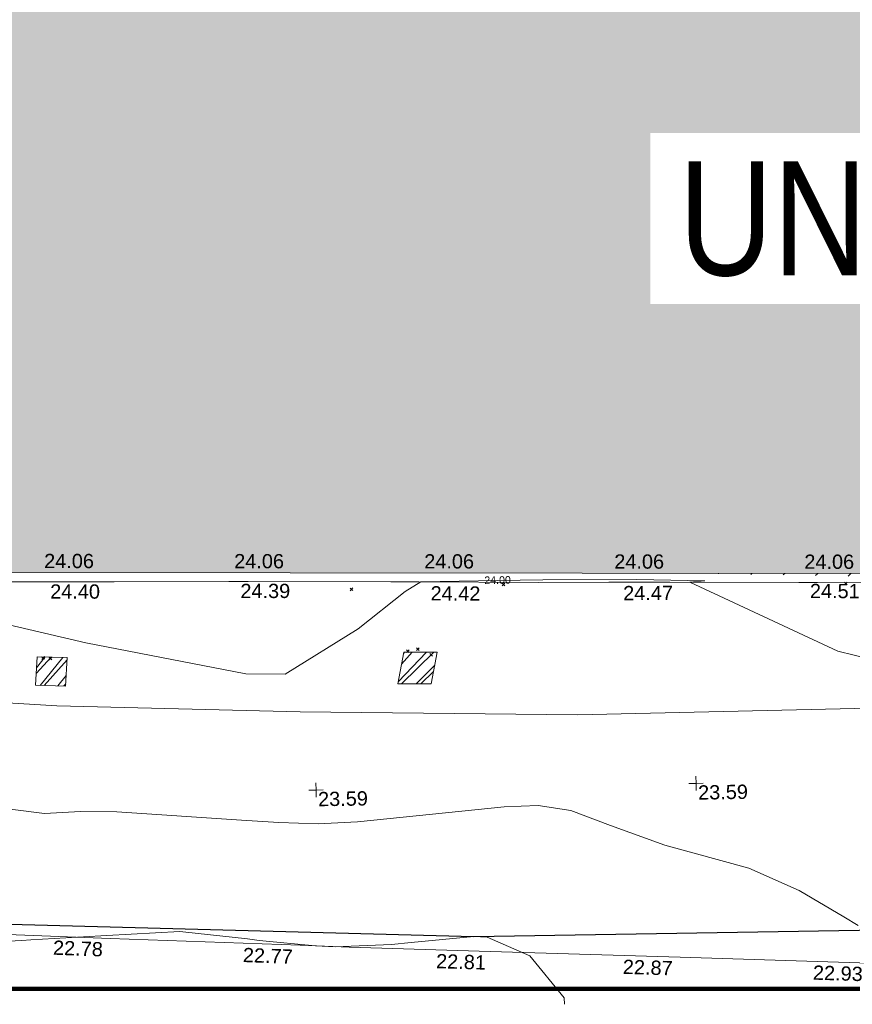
# Model space of a CAD drawing. Header units: millimetres. Extents: x -287732 to 520720, y -88450 to 287754.
# Tile 34 of 256: x -188588 to -166682, y -74226 to -48318. Entities that reach past the tile are written whole.
import ezdxf

# ---------------------------------------------------------------- set-up
doc = ezdxf.new("R2010")
doc.units = ezdxf.units.MM
doc.linetypes.add('IMPORT-HIDDEN2 _3_', pattern=[4762.5, 3175, -1587.5])
doc.linetypes.add('IMPORT-UG_ELEC_STREET LIGHTING_QLB2 _2_', pattern=[2700, 1500, -300.0000000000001, 0, -250, 150, -300.0000000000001, 0, -200])
for name, color, linetype, lineweight, true_color in [('00_UAV_BUILDING_OUTLINE', 5, 'Continuous', 9, 0x0000ff), ('00_UAV_CONCRETE', 9, 'Continuous', 9, 0x808080), ('00_UAV_FENCE', 7, 'Continuous', 9, 0x264c2f), ('00_UAV_FORM_LINES', 7, 'Continuous', 9, 0x666666), ('00_UAV_LEVEL_SPOT', 7, 'Continuous', 9, 0x666666), ('01_DTM_CONTOUR_MNR', 7, 'Continuous', 9, 0xa5a552), ('01_DTM_CONTOUR_MNR_LABELS', 7, 'Continuous', 9, 0xa5a552), ('12333-PUM-2D-U-0001-C01 - Rev2_REVIT IMPORT_dwg', 7, 'Continuous', 9, 0x767676), ('A_RHA_Line', 7, 'Continuous', 9, 0x00a600), ('HATCHING', 4, 'Continuous', 9, 0x00ffff), ('PUM-CHAMBER EXTENTS', 6, 'IMPORT-HIDDEN2 _3_', 9, 0xff00ff), ('PUM-SURVEY BOUNDARY_EXTENT', 190, 'Continuous', 25, 0x7f00ff)]:
    doc.layers.add(name, color=color, linetype=linetype, lineweight=lineweight, true_color=true_color)
for name, color, linetype, lineweight in [('A_RHA_Detail', 7, 'Continuous', 9), ('A_RHA_Text', 7, 'Continuous', 9), ('GEN-TEXT', 7, 'Continuous', 9)]:
    doc.layers.add(name, color=color, linetype=linetype, lineweight=lineweight)
doc.styles.add('Arial Narrow', font='ARIALN.TTF', dxfattribs={"height": 3000})
doc.styles.add('Swis721 Lt BT_1', font='swissl.ttf', dxfattribs={"height": 200})
doc.styles.add('Swis721 Lt BT_2', font='swissl.ttf', dxfattribs={"height": 375})
pattern_1 = [(45, (-533641079.65, -725615854.3560001), (-265.1650429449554, 265.1650429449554), []), (45, (-533640902.873, -725615854.3560001), (-265.1650429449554, 265.1650429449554), [])]

# ---------------------------------------------------------------- blocks, each defined once
blk = doc.blocks.new('12333-PUM-2D-U-0001-C01 - Rev2_REVIT IMPORT_dwg_UAV-2077255-Site Location Plan Proposed')
at = {"layer": '00_UAV_LEVEL_SPOT', "color": 254, "true_color": 0xcccccc, "flags": 128}
for points in [[(0, -500.0000000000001), (0, 0), (-500.0000000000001, 0)], [(500.0000000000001, 0), (0, 0), (0, 500.0000000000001)]]:
    blk.add_lwpolyline(points, dxfattribs=at)
blk = doc.blocks.new('12333-PUM-2D-U-0001-C01 - Rev2_REVIT IMPORT_dwg_MGS62954_T2_Galway_ITM_3d_Rev1-2077680-Site Location Plan Proposed')
at = {"layer": '00_UAV_CONCRETE', "color": 254, "true_color": 0xcccccc, "flags": 128}
blk.add_lwpolyline([(533707615.0202954, 725505212.6608751), (533707529.4325792, 725502120.9248389), (533707485.2106262, 725500214.6638526), (533707379.4325792, 725495654.924839), (533707816.2323236, 725495652.8636973), (533711144.4444138, 725495637.1587518), (533712800.929945, 725495606.4432809), (533714786.1717205, 725495569.6318299), (533717800.0623663, 725495523.4484885), (533718310.1717205, 725495515.6318297), (533722065.1717206, 725495446.6318297), (533722799.084156, 725495429.4189352), (533725945.1717206, 725495355.63183), (533727797.8444031, 725495331.0009215), (533729405.1717206, 725495309.6318299), (533732796.7363912, 725495238.8832493), (533733288.1717206, 725495228.6318299), (533736565.1717206, 725495164.63183)], dxfattribs=at)
at = {"layer": '00_UAV_FENCE', "color": 254, "true_color": 0xcccccc, "flags": 128}
blk.add_lwpolyline([(533754454.5234172, 725484289.5589428), (533749464.0112164, 725484515.7642834), (533744473.4990159, 725484741.9696239), (533739482.9868153, 725484968.1749648), (533734841.5234172, 725485178.5589427), (533734492.2379332, 725485195.3254421), (533729498.341785, 725485435.0438384), (533724504.4456368, 725485674.7622347), (533720800.5234171, 725485852.5589427), (533719510.856056, 725485922.2479992), (533714518.1467263, 725486192.0363292), (533711584.5234172, 725486350.5589427), (533709523.5029829, 725486413.9792109), (533704526.1032393, 725486567.7556734), (533699528.7034959, 725486721.5321362), (533694531.3037522, 725486875.3085988), (533692462.1082448, 725486938.9804245), (533689538.764549, 725487129.318919), (533684549.6600136, 725487454.1588093), (533683769.1082449, 725487504.9804245), (533679557.8482384, 725487735.3980594), (533674850.1082447, 725487992.9804249)], dxfattribs=at)
at = {"layer": '00_UAV_FORM_LINES', "color": 254, "true_color": 0xcccccc, "flags": 128}
blk.add_lwpolyline([(533697844.1715, 725503435.632), (533697970.1715, 725499304.6320002), (533698093.1715, 725497049.6320001), (533698308.1715, 725496140.6320002), (533698763.1715, 725495255.6320001), (533699451.1715, 725494462.6319999), (533699912.1715001, 725494185.632), (533700648.1715, 725493977.632), (533702253.1715001, 725493723.632), (533707152.1715001, 725492808.632), (533713220.1715, 725492336.6320001), (533719618.1715, 725492060.6319999), (533726913.1715001, 725491862.632), (533734212.1715, 725491894.632), (533741513.1715, 725491765.6320001), (533742224.1715, 725491810.632), (533743151.1715001, 725491851.632), (533744105.1715, 725491895.6320001), (533746566.5234172, 725492195.5589427)], dxfattribs=at)
at = {"layer": '01_DTM_CONTOUR_MNR', "color": 254, "true_color": 0xcccccc, "flags": 128}
for points in [[(533734200.9876544, 725486190.9876544), (533733824.3548387, 725486420.0000001), (533732662.7817101, 725487135.3460413), (533731348.9501377, 725487749.8035061), (533729153.3809921, 725488392.956649), (533727728.450071, 725488930.8102726), (533726688.0521791, 725489344.5913622), (533725831.460614, 725489494.1716695), (533724941.4559234, 725489469.62505), (533721072.2410167, 725489145.1817318), (533720043.4218593, 725489111.7292765), (533719007.9307798, 725489159.1005025), (533718026.7239597, 725489243.0480039), (533714748.2001886, 725489521.6370355), (533713791.9879209, 725489541.513643), (533712842.4776187, 725489510.9715229), (533711945.1548869, 725489634.9523052)], [(533735067.9695895, 725493078.7968466), (533733790.3518465, 725493413.5052532), (533729930.0000002, 725495300.0000001), (533730326.9174312, 725495327.6330277), (533728535.2269453, 725495392.6332854), (533726062.6380669, 725495429.3157337), (533724870.6757751, 725495429.5696124), (533722850, 725495430.0000002), (533722434.1265364, 725495179.914408), (533721184.3494996, 725494224.5488995), (533719240.526113, 725493062.2745415), (533718208.757171, 725493085.5615593), (533714015.1199899, 725493975.8201065), (533711844.1306123, 725494522.8697019)], [(533726438.980512, 725484248.9232821), (533726430.0000002, 725484420), (533725548.7214612, 725485538.7214612), (533724430.0000002, 725486049.5900179), (533724084.9394878, 725486074.9394877), (533722430.0000002, 725485942.0857575), (533721911.5229565, 725485901.5229564), (533720430.0000002, 725485866.1928934), (533719912.1428573, 725485902.1428572), (533718430.0000002, 725486071.5151515), (533718123.9571151, 725486113.957115), (533716430.0000002, 725486333.3895133), (533716348.549223, 725486338.5492228), (533714430.0000002, 725486266.153846), (533714271.8750001, 725486261.8750001), (533712430.0000002, 725486189.2307694), (533712190.2083334, 725486180.2083334), (533710430.0000002, 725486120.5227783)]]:
    blk.add_lwpolyline(points, dxfattribs=at)
at = {"xscale": 0.375, "yscale": 0.375, "zscale": 0.375}
for p in [(533720000, 725490000), (533730000.0000001, 725490000)]:
    blk.add_blockref('12333-PUM-2D-U-0001-C01 - Rev2_REVIT IMPORT_dwg_UAV-2077255-Site Location Plan Proposed', p, dxfattribs=at)
at = {"layer": '00_UAV_BUILDING_OUTLINE', "color": 251, "true_color": 0x666666, "char_height": 375, "width": 1495.902363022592, "attachment_point": 1, "line_spacing_factor": 1.005061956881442, "style": 'Swis721 Lt BT_2'}
for insert, rotation in [((533712955.1531699, 725496338.771011), 358.94572746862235), ((533717954.306737, 725496246.773568), 358.94572746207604), ((533722953.460304, 725496154.7761251), 358.945727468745), ((533727952.6138712, 725496062.7786821), 358.9457274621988), ((533732951.7674381, 725495970.7812393), 358.9457274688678)]:
    blk.add_mtext('24.06', dxfattribs=dict(at, insert=insert, rotation=rotation))
at = {"layer": '00_UAV_CONCRETE', "color": 251, "true_color": 0x666666, "char_height": 375, "width": 1495.902363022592, "attachment_point": 1, "line_spacing_factor": 1.005061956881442, "style": 'Swis721 Lt BT_2'}
for s, insert, rotation in [('24.40', (533713100.378677, 725495532.9253192), 358.9377116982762), ('24.39', (533718103.6716284, 725495460.1294893), 359.0364676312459), ('24.42', (533723107.3987568, 725495310.9916933), 358.65645354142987), ('24.47', (533728171.218607, 725495227.497518), 359.2383090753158), ('24.51', (533733085.8567071, 725495198.3467221), 358.84370679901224)]:
    blk.add_mtext(s, dxfattribs=dict(at, insert=insert, rotation=rotation))
at = {"layer": '00_UAV_FENCE', "color": 251, "true_color": 0x666666, "char_height": 375, "width": 1495.902363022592, "attachment_point": 1, "line_spacing_factor": 1.005061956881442, "style": 'Swis721 Lt BT_2'}
for s, insert, rotation in [('22.78', (533713019.2862092, 725486163.9759473), 356.9069471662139), ('22.77', (533718010.4154875, 725485883.8198887), 356.9069471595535), ('22.81', (533723089.1881621, 725485633.6778042), 357.2517815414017), ('22.87', (533727998.6601352, 725485398.0119605), 357.2517815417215), ('22.93', (533732996.3706284, 725485158.1104672), 357.2517815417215)]:
    blk.add_mtext(s, dxfattribs=dict(at, insert=insert, rotation=rotation))
at = {"layer": '00_UAV_LEVEL_SPOT', "char_height": 375, "width": 1495.902363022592, "attachment_point": 1, "line_spacing_factor": 1.005061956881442, "style": 'Swis721 Lt BT_2'}
for insert in [(533720048.475159, 725489946.7845222), (533730048.475159, 725489946.7845222)]:
    blk.add_mtext('23.59', dxfattribs=dict(at, insert=insert))
at = {"layer": '01_DTM_CONTOUR_MNR_LABELS', "color": 251, "true_color": 0x666666, "insert": (533724871.5140021, 725495540.1969813), "char_height": 200, "width": 797.8007824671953, "attachment_point": 2, "rotation": 359.98779645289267, "line_spacing_factor": 1.005061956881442, "style": 'Swis721 Lt BT_1'}
blk.add_mtext('24.00', dxfattribs=at)
blk = doc.blocks.new('12333-PUM-2D-U-0001-C01 - Rev2_REVIT IMPORT_dwg-1620468-Site Location Plan Proposed')
at = {"layer": 'HATCHING', "true_color": 0xaaffff}
h = blk.add_hatch(dxfattribs=at)
h.set_pattern_fill('FP_16', color=131, style=0, pattern_type=2)
h.set_pattern_definition([(45, (-537532529.603, -725615860.767), (-441.9417382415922, 441.9417382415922), [])])
h.paths.add_polyline_path([(234369.3064911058, -125658.9338086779), (234446.6599045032, -122988.9117227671), (179388.3096446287, -122003.5679794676), (179363.6978377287, -123640.9009863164), (206293.8363412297, -124628.9075685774), (206290.5501528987, -124569.7561786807), (206938.2501529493, -124569.7561787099), (206947.4397099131, -124652.8868151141), (233013.1992122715, -125609.1812640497)])
h.paths.add_polyline_path([(174907.5235319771, -123477.4139123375), (174933.3096446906, -121891.5679794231), (173702.3096448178, -121877.5679794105), (173651.6077028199, -123431.3371680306), (174905.6298136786, -123477.3444360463)])
h.paths.add_polyline_path([(159721.547328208, -122920.27439204), (159904.4517912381, -111903.0328667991), (158563.2467851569, -111879.2436715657), (158589.0357870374, -109772.8185664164), (158373.9253990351, -109775.6867047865), (158370.3491470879, -109980.5700416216), (155694.9248368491, -109935.2903896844), (155692.2158924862, -109709.7195192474), (155494.3143352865, -109721.1920731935), (155485.028390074, -109936.3912852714), (152807.4510505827, -109884.8893472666), (152795.3959974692, -109655.224887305), (152583.1537481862, -109660.9611641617), (152592.3323282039, -109881.1344360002), (149925.833717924, -109814.5441086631), (149912.9167954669, -109603.598394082), (149694.9003951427, -109605.0531130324), (149691.1019497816, -109814.7765384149), (147017.0765653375, -109763.7715637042), (147021.8331777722, -109560.5763164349), (146818.1953435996, -109554.8400395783), (146814.5737411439, -109762.3215053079), (144110.6318125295, -109713.0393818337), (144114.4568605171, -109486.0507021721), (143925.6776563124, -109487.438783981), (143931.4139329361, -110115.5611180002), (142484.0399683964, -110116.1256450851), (142244.9157206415, -119793.7719020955), (129330.9157206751, -119500.7719020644), (129347.2801056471, -121063.1336257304), (126956.406162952, -120953.7411768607), (126960.4964415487, -121718.3446688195), (159714.9884226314, -122920.0337604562)])
h.paths.add_polyline_path([(122525.9895288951, -121555.6525230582), (122533.2801053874, -120943.1336255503), (89020.51079507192, -120326.4114062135), (121594.2501528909, -121521.4690881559), (121600.900532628, -121140.7561787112), (121937.150152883, -121140.756178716), (121930.4997731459, -121521.7561786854), (121609.1773617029, -121522.016734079), (122522.5907249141, -121555.5278285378)])
h.paths.add_polyline_path([(150931.250152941, -118397.5561787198), (150784.3126787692, -118238.6011476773), (150969.3501528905, -118016.5561786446), (151150.1291055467, -118251.6368769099)])
h.paths.add_polyline_path([(144835.2501529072, -115197.1561787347), (144568.5501529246, -115044.7561786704), (144682.8501528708, -114816.1561787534), (144987.6501529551, -114892.3561786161), (144908.4833747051, -115050.6897351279)])
at = {"layer": 'PUM-CHAMBER EXTENTS', "true_color": 0xffaaff}
h = blk.add_hatch(dxfattribs=at)
h.set_pattern_fill('FP_3', color=211, style=0, pattern_type=2)
h.set_pattern_definition(pattern_1)
h.paths.add_polyline_path([(72380.35015284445, -123002.3561787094), (72435.3501528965, -122254.3561786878), (71641.35015278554, -122220.3561787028), (71586.35015285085, -122968.3561786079)])
h = blk.add_hatch(dxfattribs=at)
h.set_pattern_fill('FP_3', color=211, style=0, pattern_type=2)
h.set_pattern_definition(pattern_1)
h.paths.add_polyline_path([(81119.35015278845, -123094.3561786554), (81998.35015286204, -123109.3561786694), (82173.35015290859, -122278.3561786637), (81294.35015283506, -122263.3561786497), (81142.51626575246, -122984.350236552)])
at = {"layer": 'GEN-TEXT', "color": 253, "true_color": 0xaaaaaa}
for p, q in [((79908.99481379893, -120625.7115177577), (79979.70549191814, -120555.0008396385)), ((79979.70549191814, -120625.7115177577), (79908.99481379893, -120555.0008396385)), ((83906.99481382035, -120571.711517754), (83977.70549193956, -120501.0008396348)), ((83977.70549193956, -120571.711517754), (83906.99481382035, -120501.0008396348)), ((92913.9948138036, -120700.7115177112), (92984.70549192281, -120630.000839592)), ((92984.70549192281, -120700.7115177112), (92913.9948138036, -120630.000839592)), ((71762.99481384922, -122290.7115176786), (71833.70549196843, -122220.0008395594)), ((71833.70549196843, -122290.7115176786), (71762.99481384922, -122220.0008395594)), ((71959.99481377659, -122308.7115177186), (72030.70549189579, -122238.0008395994)), ((72030.70549189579, -122308.7115177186), (71959.99481377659, -122238.0008395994)), ((81365.99481385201, -122276.7115177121), (81436.70549197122, -122206.0008395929)), ((81436.70549197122, -122276.7115177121), (81365.99481385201, -122206.0008395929)), ((81626.99481379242, -122232.7115177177), (81697.70549191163, -122162.0008395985)), ((81697.70549191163, -122232.7115177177), (81626.99481379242, -122162.0008395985)), ((81976.99481376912, -122386.7115176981), (82047.70549188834, -122316.0008395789)), ((82047.70549188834, -122386.7115176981), (81976.99481376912, -122316.0008395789))]:
    blk.add_line(p, q, dxfattribs=at)
at = {"layer": 'PUM-CHAMBER EXTENTS', "color": 211, "linetype": 'Continuous', "true_color": 0xffaaff, "flags": 128}
for points in [[(71586.35015285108, -122968.3561786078), (72380.3501528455, -123002.3561787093), (72435.35015289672, -122254.3561786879), (71641.35015278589, -122220.3561787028)], [(81998.35015286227, -123109.3561786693), (82173.35015290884, -122278.3561786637), (81294.35015283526, -122263.3561786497), (81119.3501527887, -123094.3561786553)]]:
    blk.add_lwpolyline(points, close=True, dxfattribs=at)
at = {"layer": 'PUM-SURVEY BOUNDARY_EXTENT', "color": 201, "true_color": 0xd4aaff, "flags": 128}
blk.add_lwpolyline([(-21906.01273755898, -123457.4223580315), (-2098.168207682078, -126030.8676029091), (83005.28964062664, -129779.4166909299), (238850.3501530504, -129934.3561786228), (250219.884756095, -124846.6959691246)], dxfattribs=at)
blk.add_blockref('12333-PUM-2D-U-0001-C01 - Rev2_REVIT IMPORT_dwg_MGS62954_T2_Galway_ITM_3d_Rev1-2077680-Site Location Plan Proposed', (-533641079.6498471, -725615854.3561786))

msp = doc.modelspace()

# ---------------------------------------------------------------- hatches: boundary and pattern name
at = {"layer": 'A_RHA_Detail', "true_color": 0xc0c0c0}
h = msp.add_hatch(color=9, dxfattribs=at)
h.paths.add_polyline_path([(-80880.60083809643, -68502.79057078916), (-80400.865924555, -68483.41509113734), (-80400.865924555, -62984.64684185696), (-24474.85765177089, -63009.32043784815), (-24456.14471271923, -50840.30023858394), (-36622.55041039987, -50831.65104353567), (-36622.55041039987, -44228.57792613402), (-50959.0526582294, -44218.38599194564), (-50959.0526582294, -42573.78171514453), (-54563.9325804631, -42571.21897729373), (-54565.69773352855, -45054.17447474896), (-92408.82109321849, -45027.27149621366), (-92411.78875845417, -49201.74309222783), (-100061.9988811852, -49201.74309222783), (-100052.2214449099, -64852.82557838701), (-86120.90825229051, -64852.82557838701), (-86092.1662649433, -62957.90041523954), (-84861.10047608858, -62957.90041523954), (-84854.79052929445, -68240.109737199), (-80870.60226892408, -68240.10973722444)])
h.paths.add_polyline_path([(-137238.9269902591, -68461.9384092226), (-132719.7426408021, -68433.0633692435), (-132847.0731201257, -62850.04282283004), (-130454.6837966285, -62916.63108078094), (-130498.2830220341, -61355.85393642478), (-117581.136331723, -61423.42893438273), (-117492.3908565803, -49183.91309190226), (-125136.5200282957, -49178.47881952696), (-125133.572703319, -45032.61887136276), (-163007.1824077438, -45005.6942194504), (-163007.1824076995, -44090.2963411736), (-163123.8521269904, -44090.21339942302), (-163122.6389897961, -42383.75184302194), (-166563.8543419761, -42383.75184298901), (-166565.034908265, -44044.39824208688), (-193158.4656786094, -44025.49275805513), (-193195.152889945, -62863.65652504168), (-137269.7106414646, -62916.63108078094), (-137254.3708868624, -65679.90523788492)])
h.paths.add_polyline_path([(120310.9497607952, -32334.28230164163), (120312.4652266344, -31610.73011961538), (133451.2244789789, -31638.24899384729), (133469.2230092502, -19717.98315780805), (121295.7536929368, -19692.48606430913), (121319.8434528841, -8190.941560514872), (112277.0825930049, -8172.001674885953), (112263.1770823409, -14811.1234547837), (78285.85310969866, -14739.95861438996), (78292.82277619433, -8167.077575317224), (75241.99098605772, -8160.673431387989), (69355.76844233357, -8152.931592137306), (69353.6659720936, -9156.74635762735), (68372.60878945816, -9154.691552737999), (68372.60878945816, -13705.52853215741), (69333.7233474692, -13707.54156770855), (69325.07112547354, -16249.53369228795), (66623.4489111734, -16249.53369228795), (66619.79243935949, -17995.29925530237), (65989.07757494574, -17995.2992552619), (65985.44262772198, -19730.78799483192), (57152.23993377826, -19712.28702421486), (57127.42535098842, -31559.89463417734), (70277.87165424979, -31587.43801817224), (70277.87165431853, -32271.7414715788), (78263.96947909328, -32285.12944888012), (78266.62661740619, -31019.79372153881), (112335.8856506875, -31091.15111860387), (112335.8856506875, -32317.57330553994), (119781.4233959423, -32333.17321913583)])
h.paths.add_polyline_path([(7503.717409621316, -1791.439263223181), (15482.43097392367, -674.0213231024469), (15484.0826588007, 148.1327206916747), (56188.28042539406, 205.5276654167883), (56155.84326007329, 14338.3166313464), (18016.62665935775, 14236.48149539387), (17967.9025208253, 34313.18372071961), (21727.10644863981, 34324.0692624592), (21708.90974962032, 40608.10218321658), (18009.66447159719, 40608.10218321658), (17995.54603706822, 45483.75063442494), (9770.084204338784, 45420.6329473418), (3966.213879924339, 45446.76585222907), (3984.771235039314, 14176.56786832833), (1023.062455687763, 14176.56786837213), (-276.5134647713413, 14190.52623461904), (-231.6790044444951, 5968.135265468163), (-226.4491536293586, 193.7444677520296), (553.0869992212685, 183.4716499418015), (7477.609307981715, 143.2867586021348), (7488.638446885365, -674.0213231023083)])
h.paths.add_polyline_path([(77755.59663317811, 53.47451145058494), (77729.51881611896, 1699.844979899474), (94464.47132486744, 1659.976083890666), (94606.37913471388, 17991.390236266), (88810.4190114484, 18015.03260816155), (88799.89418497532, 14436.74271609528), (69413.88950349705, 14457.8773889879), (69377.35724448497, 99.62816357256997), (75241.99098605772, 67.32134432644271)])
h.paths.add_polyline_path([(61252.12079701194, 46453.95617366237), (105774.7348988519, 46472.68783506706), (105768.2642198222, 61852.61234306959), (92285.13876309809, 61852.61234306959), (92308.59670399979, 65784.30757140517), (96107.4668000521, 65767.60445243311), (96059.68081117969, 75209.20847378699), (101084.8427276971, 75071.88872764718), (104988.0046543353, 74765.36560406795), (108403.6894220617, 74363.8408943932), (112009.2703903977, 73787.25420861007), (115645.3524815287, 73049.69667206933), (116890.8108051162, 72761.69136252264), (120208.9929833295, 71893.18353872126), (120865.241739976, 71703.68484519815), (124135.6329506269, 70669.67317906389), (127435.6253142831, 69480.50055823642), (127820.4368670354, 69394.93141813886), (128274.3081769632, 69331.69585753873), (128731.8791144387, 69306.66104516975), (129189.9401488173, 69320.00258290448), (129645.2782985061, 69371.62688826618), (130094.6997111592, 69461.17185603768), (130535.0520071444, 69588.00939074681), (130963.246434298, 69751.24981927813), (131376.2795165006, 69949.74812590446), (131771.2541232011, 70182.11198903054), (132162.5575600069, 70460.5404660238), (132496.0921583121, 70741.69081113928), (132820.871367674, 71064.98072578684), (133117.4593294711, 71414.31364272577), (133383.77568926, 71787.23923950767), (133616.5473239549, 72178.5372844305), (133817.1647262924, 72590.54524898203), (133982.6025969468, 73017.89547513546), (134111.7005086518, 73457.59040801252), (134203.5529320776, 73906.54590458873), (134257.5155883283, 74361.61286216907), (134272.5462649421, 74819.5993153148), (134250.5259875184, 75277.29281745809), (134189.6227572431, 75731.48297747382), (134090.9274700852, 76178.98397757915), (133955.1324028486, 76616.65691993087), (133783.1900598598, 77041.43184345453), (133576.3064937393, 77450.32925647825), (133335.932843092, 77840.48103920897), (133063.7551572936, 78209.15055532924), (132761.6825665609, 78553.75185442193), (132431.8338935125, 78871.8678050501), (132076.5227905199, 79161.26705197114), (131698.2415080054, 79419.91966861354), (131299.6434187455, 79646.01139197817), (131093.5942456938, 79746.34209763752), (132146.0467355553, 83110.22226145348), (122787.7632953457, 86282.54285518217), (121604.3555412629, 82800.3591886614), (117095.9864227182, 83870.84033785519), (116841.9598400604, 83526.35449572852), (116120.5435466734, 91221.93611972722), (110237.7341284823, 91274.27491021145), (110194.3680786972, 90435.39030214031), (104988.0046543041, 90486.49901390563), (104973.2761846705, 94309.82427956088), (103746.1314668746, 94309.8242795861), (103839.9937121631, 122852.1474271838), (96365.09202306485, 122931.9599470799), (96350.3400238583, 123952.4168585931), (104555.5505249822, 123902.1925226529), (104607.3234458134, 120248.5396156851), (125502.5015002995, 120134.1933400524), (125662.0200253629, 137657.3796882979), (114479.5865733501, 137699.2256881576), (114382.306264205, 129149.9458158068), (104644.159003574, 129187.9975073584), (104577.9931702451, 126217.3903144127), (101184.4926406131, 126159.1566967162), (101264.6166812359, 135959.2655565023), (89967.23178808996, 135988.8856164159), (89927.63362986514, 125823.6463181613), (93630.53562302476, 125840.7948842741), (93580.65688892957, 122931.9599470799), (88697.38835376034, 122904.7310126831), (88679.3898954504, 95739.09143775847), (86378.25848996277, 95739.09143775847), (86378.18187189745, 96178.1008337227), (83279.50743284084, 96200.92083327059), (83273.62493422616, 95735.74732133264), (70169.67509619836, 95733.22421950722), (70166.26842742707, 96272.07409347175), (66674.99731294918, 96257.14073655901), (66654.74538556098, 95755.71092136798), (65784.77231079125, 95755.71092136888), (65887.65094984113, 117470.630565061), (53473.3427162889, 117487.9046429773), (53434.44066309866, 98570.46349063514), (40649.41626916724, 98570.46349063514), (40610.16711559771, 94406.01479078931), (38853.82372868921, 94410.36303440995), (38848.65589191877, 89463.65332729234), (40612.46601912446, 89518.45976927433), (40665.38257362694, 86257.73741128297), (38372.19584460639, 86305.72309285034), (38369.79374539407, 76901.0507917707), (50937.9512507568, 76944.40198294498), (50922.88567286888, 74598.78180889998), (56484.9061132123, 74588.85093771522), (56484.9061132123, 75194.85181995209), (92465.4037153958, 75233.0258166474), (92645.92783662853, 71766.64845094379), (89810.55521366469, 69362.83965827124), (85313.16173974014, 69360.94750420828), (85313.16173974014, 66907.4050808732), (75210.14498263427, 66903.15451589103), (75210.14498263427, 63815.70944550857), (70819.40014309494, 63815.70999200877), (70819.21601505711, 64253.35708059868), (69456.83415683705, 64253.35708059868), (69455.7195737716, 66901.99623166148), (61303.32856759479, 66898.5668068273), (61304.56054988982, 63970.32021231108), (70500.41048208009, 63970.32021219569), (70500.4088543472, 61852.59006207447), (61245.6438848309, 61848.69637488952), (61252.03558504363, 46656.49344428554)])
h.paths.add_polyline_path([(-17153.16561239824, 48569.32684293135), (-17153.16561224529, 60770.38083685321), (-29362.88357759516, 60774.70428694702), (-29362.88357759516, 67399.20394580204), (-43507.24466814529, 67405.01911303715), (-43488.5313307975, 69093.07334175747), (-45766.41866231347, 69109.32868388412), (-45794.3462003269, 67405.01911303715), (-47272.11273194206, 67404.2124544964), (-47272.44887633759, 66454.91798908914), (-86004.56386332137, 66468.63299519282), (-86006.66970787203, 60521.58362721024), (-92662.87722510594, 60521.58362721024), (-92665.2138765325, 50184.35611932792), (-79752.0168396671, 50179.78309939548), (-79752.016597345, 48591.4932381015), (-17157.7163123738, 48569.32845417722)])
h.paths.add_polyline_path([(-201056.4185878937, 48628.75479108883), (-138377.9751621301, 48634.64535779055), (-138377.9751621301, 50133.28201003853), (-125467.710581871, 50134.49626164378), (-125468.6909603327, 60566.1903686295), (-132186.8595614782, 60565.86652591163), (-132187.4203588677, 66533.0197876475), (-170643.3098734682, 66805.61809689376), (-170643.3098732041, 67738.78475848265), (-200340.0100486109, 67488.93693764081), (-200348.7171487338, 60827.78025104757), (-201057.5650552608, 60827.71357558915), (-201056.6510294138, 51102.04313372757)])
h.paths.add_polyline_path([(-240051.5126725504, 54769.19491160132), (-239444.490259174, 54811.10754483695), (-239186.5396223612, 54841.92927608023), (-238764.8191577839, 54940.98166103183), (-238382.4735933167, 55122.46891388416), (-237990.3402229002, 55354.87497234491), (-237269.2031023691, 55936.21515020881), (-237032.4836384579, 56225.56611516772), (-236793.0039602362, 56569.31473944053), (-236554.5880578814, 57004.26389721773), (-236432.7219585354, 57267.46508908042), (-236300.081527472, 57753.26238983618), (-236250.7285154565, 58017.17885684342), (-236235.6490609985, 58516.21786804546), (-236233.2538429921, 58987.85640053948), (-236213.7029795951, 59823.48083769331), (-236363.8287855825, 59820.86038205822), (-236634.0279869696, 60698.06075827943), (-236391.9547756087, 61432.19726339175), (-236225.4740089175, 61435.10319600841), (-236201.6036569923, 62637.68779596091), (-232563.5271750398, 62639.28734435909), (-232563.5271750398, 63049.03842404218), (-232732.1945866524, 63049.15302218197), (-232860.1521277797, 63457.95890274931), (-232731.606808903, 63914.24862697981), (-232560.8209656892, 63914.24862697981), (-232515.1276847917, 70598.00033009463), (-240628.6947849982, 70598.85496273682), (-240629.7923196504, 72350.98321577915), (-246412.6011212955, 72347.36085933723), (-246412.6011212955, 70616.45923936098), (-254449.5805725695, 70618.60952619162), (-254454.637144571, 70754.06491720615), (-254469.7140363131, 73191.66276250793), (-263883.2532625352, 73267.83063688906), (-263902.4181505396, 68260.74348553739), (-263714.8217520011, 68259.82096572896), (-263552.9672900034, 67819.65434396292), (-263719.0883117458, 67392.2068408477), (-263913.6298699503, 67392.20684284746), (-263956.7001913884, 58633.76423459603), (-260181.1963171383, 58611.22607638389), (-260192.3146983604, 56354.25111579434), (-257184.684388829, 56339.46086021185), (-257213.4419957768, 57092.93866021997), (-257338.5163846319, 57093.27331223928), (-257471.0109294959, 57531.74572308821), (-257338.5163845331, 58062.22513696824), (-257203.4956297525, 58064.06881289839), (-257173.5751889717, 58598.54056692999), (-256478.2273617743, 58575.27357994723), (-256478.2273617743, 58788.51859473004), (-256013.0091299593, 58911.92701534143), (-255397.0786664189, 58780.99767617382), (-255397.0786664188, 58595.982422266), (-243809.885361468, 58585.92793201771), (-243805.3570672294, 58352.04527760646), (-243740.939469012, 57884.52572680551), (-243619.0830608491, 57421.84877545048), (-243424.3877545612, 56943.65915412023), (-243247.1437899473, 56608.24157713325), (-243003.0710579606, 56249.99021479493), (-242732.2093200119, 55932.75703082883), (-242371.7230178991, 55603.12658811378), (-242141.255125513, 55424.88676767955), (-241804.9643037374, 55216.88439822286), (-241529.4640827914, 55077.02869055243), (-241100.6275144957, 54917.18295003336), (-240836.2134980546, 54840.82833176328), (-240453.4486195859, 54788.60784130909), (-240218.9578693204, 54777.28227442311)])
h.paths.add_polyline_path([(40276.69022552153, 59895.36417752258), (40328.62676029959, 69196.9439153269), (36588.99968785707, 69217.8245910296), (36619.46637569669, 74674.25962428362), (32264.36460078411, 74687.02318924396), (32233.48293867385, 69156.26826306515), (11916.69390495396, 69269.70959686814), (11966.66200111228, 78218.75165974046), (29087.509017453, 78123.15526808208), (29143.44567205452, 88141.1370047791), (15719.348796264, 88216.09212953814), (15732.60379610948, 90589.9978889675), (4594.294101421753, 90652.19003489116), (4525.129359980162, 78265.12250449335), (10096.76365553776, 78234.01258731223), (10077.43887221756, 74773.03821910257), (4547.641142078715, 74803.91453678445), (4465.579974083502, 60107.1600234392), (19125.89094760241, 60025.30234268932), (19139.86249374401, 62527.53804644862), (31738.59196305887, 62457.19146404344), (31724.55430858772, 59943.11609815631), (38369.79364225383, 59906.01157293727)])
h.paths.add_polyline_path([(-246083.0241259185, 72334.29150213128), (-246083.0594797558, 72334.30275087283), (-246208.2905500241, 72334.29150213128)])
h.paths.add_polyline_path([(-114575.3004830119, 112178.0758695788), (-114575.3246435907, 112178.0758695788), (-114707.2752166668, 115801.5811617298)])
h.paths.add_polyline_path([(-154699.9178765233, 101760.4080976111), (-114382.050333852, 101776.0542914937), (-114382.050333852, 106926.9360164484), (-113755.641395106, 106927.1792101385), (-113757.5507412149, 111847.2721531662), (-114431.6837526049, 111847.2721531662), (-114431.8097758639, 112178.0758695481), (-114575.3004830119, 112178.0758695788), (-114578.9984943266, 121707.2390833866), (-123056.9849702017, 121707.2390833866), (-123068.8201032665, 156452.7036899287), (-119381.2340625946, 156454.1348067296), (-119381.2340625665, 160165.8597952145), (-115501.031452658, 160167.3662801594), (-115503.3750945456, 166206.5793118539), (-132411.7987151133, 166599.6604729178), (-132411.8243278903, 166665.6603411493), (-135275.0124468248, 166664.5490317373), (-135275.0124468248, 166628.1883101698), (-135911.3205076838, 166628.1944502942), (-135911.3479256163, 166352.1604668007), (-152521.1633846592, 166345.7146753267), (-152518.3680955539, 159142.6836790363), (-150699.3133726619, 159117.9265656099), (-150758.5477087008, 122560.691203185), (-151059.2005266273, 122560.691203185), (-151061.0981347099, 121302.4374932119), (-154138.3148337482, 121372.6012653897), (-154138.3148337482, 121865.1834517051), (-154704.3888425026, 121867.2611370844), (-154688.5451973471, 119352.3937021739), (-154745.5933227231, 119352.3715636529), (-154745.5763474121, 118722.1532660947), (-160794.1544526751, 118748.7442832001), (-160794.1544526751, 119410.5425977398), (-163852.1622693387, 119422.408321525), (-163855.0715294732, 118762.2003111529), (-167568.6765459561, 118778.5256058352), (-166634.6619849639, 124395.1277019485), (-166930.050559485, 124500.0918161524), (-167568.6765459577, 124707.6250903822), (-168028.2173235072, 124841.3808647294), (-168630.5006276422, 124991.3056740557), (-169238.2056069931, 125117.4693074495), (-169850.3952285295, 125219.6772876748), (-170466.1255403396, 125297.7720169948), (-171089.11025998, 125351.8553033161), (-171704.4065937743, 125381.1774255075), (-172325.0479971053, 125386.3595015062), (-172782.2248668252, 125374.5832362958), (-173401.7764235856, 125337.4554476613), (-174109.844898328, 125263.4341236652), (-174634.1213722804, 125190.4100126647), (-175245.0145766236, 125080.719099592), (-176047.1958093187, 124895.7675260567), (-176665.4852587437, 124724.7228134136), (-177045.3001228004, 124609.1129151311), (-177631.5127792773, 124405.2077276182), (-176665.4852586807, 118818.5158794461), (-177558.9402083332, 118822.4435768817), (-177662.2853368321, 125263.4341236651), (-176365.3912351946, 126542.9270807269), (-159462.2970490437, 126319.910391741), (-157057.7396790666, 128609.0850976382), (-157060.6673204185, 136153.1661957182), (-158638.8016610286, 137740.2441626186), (-159352.3735831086, 137740.2441626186), (-161634.4140634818, 140201.1078539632), (-168727.9404945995, 140256.8191146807), (-171035.0401161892, 137942.8847305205), (-174184.1459014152, 137942.8847305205), (-176460.1167434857, 140292.2858551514), (-177341.6856934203, 140292.2858551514), (-177341.7113613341, 140358.4281613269), (-183428.5803825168, 140356.0660244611), (-185921.6385985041, 137917.4639994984), (-185921.6385985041, 131757.3091155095), (-186906.8767412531, 131756.9267733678), (-187725.3914540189, 130809.9989183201), (-187724.058890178, 127376.1828148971), (-186481.0281350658, 126304.5577463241), (-186479.4846754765, 122327.2959175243), (-185176.2828158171, 121059.4673825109), (-180304.1129154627, 121059.4673824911), (-180304.1136492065, 118802.0484409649), (-193555.3706955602, 118802.0484409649), (-193555.368699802, 133117.8341649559), (-192593.6442938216, 133118.2073819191), (-192593.6442938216, 134200.8158367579), (-192224.6284783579, 134200.9592041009), (-192225.5653014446, 136615.0101267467), (-192595.0012460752, 136615.0101267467), (-192595.4357332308, 137734.4745165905), (-193589.2709668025, 137734.4746851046), (-193589.2685988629, 147474.570583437), (-193163.2062206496, 147492.8644732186), (-192765.7252967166, 147531.087133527), (-192359.9383250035, 147589.5931622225), (-192199.8207947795, 147616.5827294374), (-191882.7548926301, 147682.9245600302), (-191568.5380070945, 147761.6632019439), (-191257.654638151, 147852.677242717), (-190828.6072909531, 148002.2045655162), (-190647.7999969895, 148070.9514233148), (-190349.7690789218, 148197.8750094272), (-190056.9509284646, 148336.4013817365), (-189769.797051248, 148486.3169427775), (-189405.3590254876, 148698.0567944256), (-189132.906026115, 148873.2749095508), (-188867.542109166, 149059.0543929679), (-188609.6764469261, 149255.1087866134), (-188354.9814055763, 149465.3525772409), (-188079.6339208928, 149713.879248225), (-187884.9836199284, 149901.8220103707), (-187545.928247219, 150265.8040604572), (-187446.29984479, 150378.3960832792), (-187241.3270201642, 150629.2310214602), (-187046.3599558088, 150887.9197697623), (-186861.6992771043, 151154.0634500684), (-186546.1373636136, 151669.829875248), (-186524.4196769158, 151707.0632450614), (-163675.2898318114, 151669.829875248), (-163687.5843045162, 148134.07679455), (-157303.6541541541, 148136.492106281), (-157303.6541541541, 155759.91501608), (-157557.4317586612, 155765.0384228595), (-157555.9168973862, 166678.0466575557), (-187009.2021991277, 166699.7464767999), (-187013.0952111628, 162054.4009359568), (-188707.17754695, 162044.5925187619), (-188705.9961892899, 155021.5333641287), (-188737.9999316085, 154650.5326604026), (-188799.0133969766, 154283.1866125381), (-188857.2045401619, 154035.4341107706), (-188966.1106131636, 153679.3368924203), (-189102.6200311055, 153332.8820747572), (-189265.8911675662, 152998.2056672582), (-189454.9174011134, 152677.371060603), (-189645.2484685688, 152421.3220123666), (-189916.9563410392, 152104.2450531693), (-190212.7041973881, 151809.4634871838), (-190530.6686598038, 151538.7947471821), (-190868.8893671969, 151293.9075915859), (-191225.281078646, 151076.3118324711), (-191597.6465194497, 150887.3490191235), (-192092.8415776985, 150682.5621956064), (-192519.2468154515, 150561.8451365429), (-192903.8930791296, 150482.240889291), (-193187.215491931, 150440.8868273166), (-193594.1866364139, 150407.1257787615), (-193594.5952989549, 151459.9895227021), (-205369.2399268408, 151455.4201247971), (-205354.4523517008, 113350.0822379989), (-207187.1580384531, 113349.3710182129), (-207184.3024929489, 105991.0636522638), (-205312.8748221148, 105991.1901500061), (-205311.2362476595, 101769.6553082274), (-175488.6451201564, 101781.2285901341), (-175488.6451201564, 110889.6985621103), (-154703.4627663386, 110897.5679794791), (-154700.2792295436, 102691.5597281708)])
h.paths.add_polyline_path([(193735.9435693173, 113047.8274774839), (208865.0938716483, 114991.0266430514), (208976.1154123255, 114126.6471160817), (216447.8967332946, 115086.3281915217), (216038.7305308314, 118271.9702413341), (232648.5073383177, 120405.3421626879), (233425.993615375, 114352.0734369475), (240632.2017567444, 115277.6440988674), (239854.8412683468, 121329.9334727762), (256406.8682407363, 123455.8879629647), (257091.7572256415, 118089.1198988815), (264572.2871227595, 119040.8180953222), (261877.8350555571, 138524.7609215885), (259178.7147038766, 138221.6086035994), (259197.3483655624, 137439.0084132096), (254686.1480587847, 136897.0007612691), (255412.6810205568, 131314.8303176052), (240852.7447969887, 129522.4514056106), (239771.0426543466, 137918.8519126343), (240649.5822431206, 138010.1984551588), (240062.3063116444, 142776.6750342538), (239165.7694642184, 142685.0143484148), (237630.9646614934, 151018.3171732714), (266172.8791088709, 154560.7889781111), (271297.1876944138, 142612.4006970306), (276531.7397502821, 144861.098714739), (274941.5029779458, 148527.9037281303), (302074.5307653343, 160134.9084326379), (300215.9323773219, 164320.1841173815), (301528.1613272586, 164907.0997989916), (300405.1237791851, 167477.8916353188), (299016.6944531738, 166945.7181824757), (295626.7488506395, 174518.754428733), (294333.0289184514, 177537.1551681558), (287288.8475947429, 174518.754428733), (289427.6893504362, 169661.0163463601), (272956.7816584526, 162557.1203578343), (271943.2187787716, 164897.4305293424), (267016.3118217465, 162764.0369715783), (268502.3094164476, 159357.0430143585), (265200.4029574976, 157946.4096681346), (226856.416695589, 153146.7821792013), (227510.3041274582, 148852.0205334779), (228280.9873165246, 141179.0007483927), (227302.3544112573, 141050.281300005), (227895.3788235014, 136433.1758633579), (228748.5501749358, 136523.8855003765), (229602.3077302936, 128023.7667641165), (217691.2359889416, 126493.8999679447), (217642.3600127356, 126874.433267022), (215138.5007311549, 126552.8357430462), (215194.9980427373, 126112.965074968), (215015.6132226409, 126089.924757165), (214840.9672575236, 127449.66446064), (192258.7012018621, 124549.1816390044), (193486.3576426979, 114991.0266430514)])
h.paths.add_polyline_path([(-78076.24187439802, 117605.5188722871), (-78076.23951902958, 117610.0871211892), (-78070.318122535, 129485.7330792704), (-74723.15926543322, 129478.385255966), (-74723.15926543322, 125435.7860624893), (-48015.64546086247, 125380.0246061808), (-47996.55031653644, 135872.5822179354), (-61198.15919578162, 135901.5630078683), (-74714.72264144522, 135923.5088764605), (-74723.6287602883, 131865.2975510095), (-78070.318122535, 131872.642169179), (-78062.97909487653, 149549.7689430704), (-58292.26570492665, 149541.5607197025), (-58292.26570491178, 148946.2407608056), (-37707.70924046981, 148937.6946533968), (-37703.30827430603, 159740.0672041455), (-44148.26955755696, 159742.7429641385), (-44148.26955755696, 162961.3319174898), (-49829.95437583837, 162961.3319174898), (-49830.92144130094, 160632.0129326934), (-78494.09026625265, 160643.9130440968), (-78494.09026625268, 161615.1537738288), (-78739.225852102, 161615.2555472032), (-78691.7919454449, 168187.9195488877), (-90844.57645036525, 168126.8149079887), (-90962.52567694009, 152686.7636277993), (-89064.97866809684, 152685.9758215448), (-89079.54115380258, 117610.0871211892), (-78374.80218507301, 117605.6428258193)])
h.paths.add_polyline_path([(69254.82576126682, 129235.9722870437), (69259.97086178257, 136167.789247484), (86068.0992678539, 136131.0235193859), (86008.66431381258, 164703.3084147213), (58789.63167882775, 164723.511581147), (58789.63167882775, 170119.2062865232), (54460.1632489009, 170122.4198087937), (54457.21717773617, 166153.279245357), (47042.2151650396, 166158.7829869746), (47041.10931533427, 164668.9097040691), (39173.27935198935, 164674.7495545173), (39172.83712618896, 164078.9539098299), (17014.87910992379, 164095.4005254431), (17002.38841206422, 147267.1142245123), (12659.63471563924, 147267.1142245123), (12653.60087534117, 139137.9291796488), (17031.41608901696, 139134.6797717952), (17024.5879174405, 129935.3194463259), (39191.34773726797, 129918.8662983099), (39191.34773726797, 129258.2867272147), (69014.0340609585, 129236.1510132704)])
h.paths.add_polyline_path([(39265.62356917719, 139467.8223435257), (33050.91021530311, 139484.1586867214), (33087.56357182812, 153427.9220784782), (39277.60130889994, 153411.6505991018), (39277.60130890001, 152830.3127277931), (43058.29603858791, 152820.3745823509), (43024.83899408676, 140092.5601633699), (39267.2657899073, 140092.5601633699)])
h.paths.add_polyline_path([(1979.548949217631, 189123.2414339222), (18699.10403225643, 189180.0465563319), (18678.46874730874, 195253.6675675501), (24349.02704561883, 195272.9334348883), (24334.96888372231, 199550.7690688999), (28829.78348974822, 199566.0403168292), (28798.3577216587, 208815.6446464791), (24334.949615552, 208806.151404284), (24333.90624841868, 209113.2475694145), (16811.59093053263, 209087.6903002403), (16806.58456499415, 208843.5909093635), (6772.293057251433, 208809.4991440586), (6797.166076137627, 201488.5780549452), (-8471.058649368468, 201436.7038490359), (-8471.058649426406, 200429.0172028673), (-11856.09020770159, 200417.5164702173), (-11823.72827009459, 190892.3684138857), (-7614.729360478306, 190906.6685966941), (-7614.729360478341, 190170.8290169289), (-4608.619189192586, 190169.2993656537), (-4608.238782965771, 190916.8832264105), (1973.379031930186, 190939.2444180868), (1977.122761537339, 189837.3456693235)])
h.paths.add_polyline_path([(-20506.22133143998, 190640.0286460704), (-20122.28942212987, 206347.1214480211), (-41550.34215551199, 207015.2557957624), (-41462.26177903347, 210449.6195896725), (-31391.41053372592, 210152.0276719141), (-31078.64493155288, 223862.5743669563), (-44305.08575743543, 224230.7972280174), (-44490.79956591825, 211865.5542346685), (-47510.12209648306, 211942.9901385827), (-47722.57925071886, 203659.0205614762), (-47076.06680548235, 203635.3001465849), (-47175.4684425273, 199531.9403872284), (-46801.21126120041, 199520.4703269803), (-46873.68175963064, 195478.5899481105), (-44600.40472248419, 195425.2559779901), (-44685.88459507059, 192243.2795180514), (-38073.99929115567, 192135.6564362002), (-38104.39995468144, 191126.972250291), (-21537.79264466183, 190668.5723412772)])
h.paths.add_polyline_path([(16801.02360973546, 195961.500137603), (9656.615133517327, 196015.1086063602), (9643.838150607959, 199513.9922857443), (11631.77992468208, 199485.8321209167), (11631.7920940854, 203322.2460456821), (16806.58456511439, 203391.4855728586), (16801.0407710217, 195984.4293109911)])
h.paths.add_polyline_path([(122084.9264926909, 200536.2570557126), (122088.1805162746, 206386.1947929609), (125211.1061638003, 206386.1947929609), (125211.1162733, 206645.8932837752), (126202.7098976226, 206645.8932838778), (126203.0204769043, 207041.0477229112), (130401.4034741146, 206979.0758390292), (130444.2691124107, 209883.280297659), (126202.8383603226, 209945.8832030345), (126203.0204769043, 214624.1281189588), (127364.791950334, 214624.1281190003), (127365.2106673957, 225380.2058567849), (126159.8599207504, 225380.2527798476), (126207.4133336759, 241475.3410923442), (119482.5411291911, 241495.8747898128), (119479.2041949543, 246182.0096278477), (109943.9121324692, 246175.2196735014), (109953.2702601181, 233033.381429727), (115000.5285021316, 233033.3814296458), (114999.579292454, 208653.4991933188), (112026.3032630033, 208653.4991933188), (112024.3519988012, 200538.6761891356), (122024.6079402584, 200536.2715596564)])
h.paths.add_polyline_path([(30087.05071580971, 200986.75440713), (38030.67179071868, 201028.6865660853), (38030.67179071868, 202922.9731660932), (38109.89531492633, 202923.3913649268), (38067.25569096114, 208827.6066631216), (38013.35839378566, 208827.6672237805), (38012.38630971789, 209012.5383931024), (30044.90685988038, 208970.480297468), (30076.83023715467, 202922.9203834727)])
h.paths.add_polyline_path([(195986.2599417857, 205661.5722736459), (202896.8751332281, 206052.0074670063), (202676.8862551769, 209945.7611691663), (195766.2710618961, 209555.3259759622)])
h.paths.add_polyline_path([(-91652.40581580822, 206392.6172135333), (-79454.24421187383, 206432.5105635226), (-79629.29258199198, 238245.6998510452), (-68904.21147484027, 238215.095164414), (-68918.55832832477, 246312.9061543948), (-68918.56040493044, 246314.0782553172), (-68756.515268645, 246312.9061543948), (-68755.20581930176, 246638.9786699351), (-79620.07671794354, 246651.3624133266), (-79606.5628449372, 247343.5411849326), (-82154.50636787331, 247318.0695596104), (-82154.50636787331, 247488.1275895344), (-91640.64698348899, 247472.5371040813), (-91638.72040628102, 246846.4753752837), (-131470.3702759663, 246641.42150215), (-131470.3702759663, 250159.5419305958), (-142857.1087886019, 250176.7939677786), (-142864.0554935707, 246220.0701029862), (-165118.8027587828, 246272.3986783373), (-165040.0492656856, 253907.936045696), (-178677.4727934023, 253929.5079730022), (-178699.5521575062, 238176.7234097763), (-138599.3373496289, 238209.4781454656), (-138548.4479938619, 206627.5237025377), (-126646.6702863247, 206572.2299428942), (-126666.6805510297, 234825.8818836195), (-124962.7180531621, 234825.9534805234), (-124969.0241559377, 234688.4891474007), (-91595.61129713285, 234664.3133306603), (-91650.87307429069, 207155.5994723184)])
h.paths.add_polyline_path([(142123.7078574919, 209113.5383730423), (152768.4446292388, 209127.3137314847), (152745.2992288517, 227012.63380935), (142100.5623961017, 226998.8584508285), (142121.8067345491, 210582.5602643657)])
h.paths.add_polyline_path([(168998.8561129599, 209274.9592350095), (169026.8416078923, 226860.3446540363), (161686.6780314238, 226876.6646907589), (161647.6783165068, 209291.3037608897), (168846.6177107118, 209275.2977201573)])
h.paths.add_polyline_path([(49761.46820719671, 218476.5678095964), (49794.00484360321, 223316.1680811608), (41274.07755982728, 223363.4010619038), (41273.58999769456, 223290.8795634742), (32187.30576796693, 223351.9666549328), (32202.10532419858, 225553.2987454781), (20081.83724695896, 225634.7833114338), (20035.26675877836, 218707.7438801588), (31566.33951793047, 218630.2204881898), (31566.12891731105, 218598.8950898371), (49750.1971391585, 218476.6435849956)])
h.paths.add_polyline_path([(162361.9830851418, 234154.05208666), (162366.6425722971, 241589.9129272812), (135261.102696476, 241630.986197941), (135249.088870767, 234197.8735112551), (160249.0277027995, 234157.4671671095)])
h.paths.add_polyline_path([(176458.8604389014, 246709.5724700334), (176516.2484477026, 252173.1529804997), (168884.2833866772, 252253.3171281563), (168934.86529241, 257068.9279575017), (164355.0504715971, 257117.0331241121), (164296.1746742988, 251511.808811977), (164416.8965511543, 251510.5407811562), (164367.8024342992, 246836.573754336), (171460.1142273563, 246762.0779818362)])

# ---------------------------------------------------------------- linework, layer by layer
at = {"layer": 'A_RHA_Line', "color": 7}
msp.add_line((-193195.1528899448, -62863.6565608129), (-137269.7106413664, -62916.63108078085), dxfattribs=at)
at = {"layer": 'A_RHA_Line', "color": 1, "lineweight": 140, "true_color": 0xff0000}
msp.add_line((-217181.9150624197, -73821.34774565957), (190682.8806024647, -73821.3477456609), dxfattribs=at)

# ---------------------------------------------------------------- block references
at = {"layer": '12333-PUM-2D-U-0001-C01 - Rev2_REVIT IMPORT_dwg', "color": 254, "linetype": 'IMPORT-UG_ELEC_STREET LIGHTING_QLB2 _2_', "true_color": 0xffd4d4, "rotation": 0.9999999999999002}
msp.add_blockref('12333-PUM-2D-U-0001-C01 - Rev2_REVIT IMPORT_dwg-1620468-Site Location Plan Proposed', (-261895.0770586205, 55869.5817132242), dxfattribs=at)

# ---------------------------------------------------------------- next in the draw order: texts
at = {"layer": 'A_RHA_Text', "lineweight": 35, "insert": (-171247.9117766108, -52046.17463415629), "char_height": 3000, "width": 13388.18125, "attachment_point": 1, "style": 'Arial Narrow', "bg_fill": 3, "box_fill_scale": 1.25, "bg_fill_color": 256, "bg_fill_true_color": 13158600, "bg_fill_transparency": 0}
msp.add_mtext('UNIT 5', dxfattribs=at)

doc.saveas('drawing.dxf')
